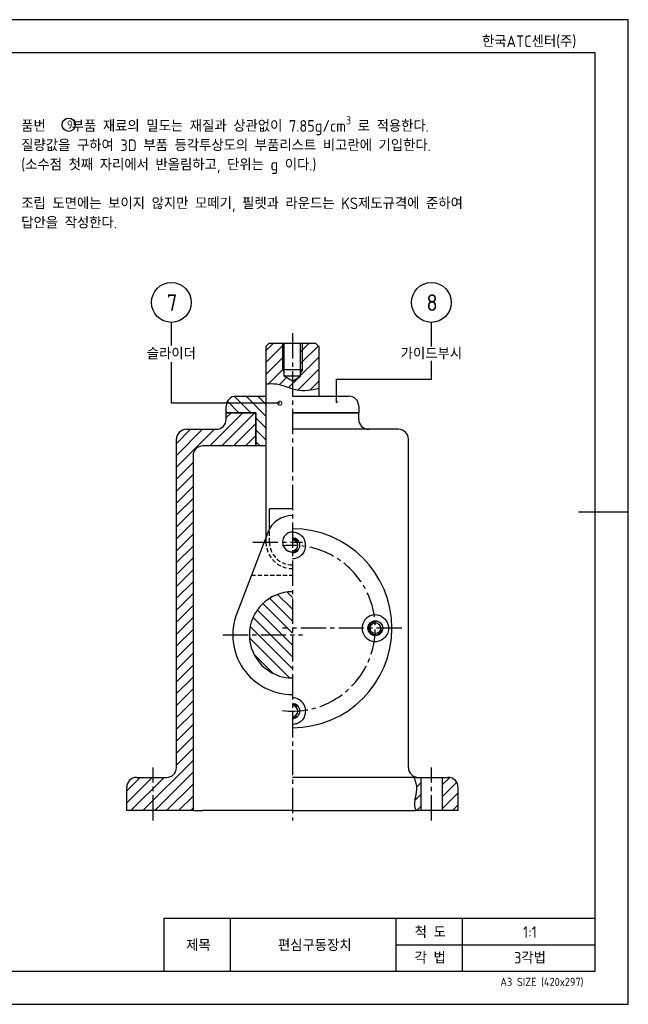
# Model space of a CAD drawing. Header units: millimetres. Extents: x 0 to 420, y 0 to 297.
# Tile 2 of 2: x 236 to 420, y 0 to 297. Entities that reach past the tile are written whole.
import ezdxf
from ezdxf.enums import TextEntityAlignment as Align

# ---------------------------------------------------------------- set-up
doc = ezdxf.new("R2010")
doc.units = ezdxf.units.MM
doc.header["$LTSCALE"] = 0.4
doc.linetypes.add('CENTER2', pattern=[28.575, 19.05, -3.175, 3.175, -3.175])
doc.linetypes.add('HIDDEN2', pattern=[4.7625, 3.175, -1.5875])
for name, color, linetype in [('가는선', 1, 'Continuous'), ('문자', 2, 'Continuous'), ('숨은선', 2, 'HIDDEN2'), ('외형선', 3, 'Continuous'), ('윤곽선', 5, 'Continuous'), ('중심선', 1, 'CENTER2')]:
    doc.layers.add(name, color=color, linetype=linetype)
doc.styles.get("Standard").update_dxf_attribs({"font": 'isocp.shx', "bigfont": 'whgtxt.shx'})
doc.dimstyles.new('ISO-25', dxfattribs={"dimtxt": 2.5, "dimasz": 2.5, "dimexe": 1.25, "dimexo": 0.625, "dimtad": 1, "dimtxsty": 'Standard', "dimcen": 2.5, "dimadec": 0, "dimazin": 0, "dimtfac": 1, "dimtmove": 0, "dimatfit": 3, "dimfxl": 0, "dimarcsym": 0})
pattern_1 = [(45, (-497.9313, 1.8087), (-1.796051, 1.796051), [])]
pattern_2 = [(135, (-497.9313, 1.8087), (-1.796051, -1.796051), [])]

# ---------------------------------------------------------------- blocks, each defined once
blk = doc.blocks.new('_DotSmall')
at = {"color": 0, "linetype": 'ByBlock', "const_width": 0.5}
blk.add_lwpolyline([(-0.0625, 0, 1), (0.0625, 0, 1)], format="xyb", close=True, dxfattribs=at)
blk = doc.blocks.new('*U3')
at = {"layer": '가는선'}
h = blk.add_hatch(dxfattribs=at)
h.set_pattern_fill('ANSI31', color=256, scale=0.8)
h.set_pattern_definition([(45, (-312.137, 1.8087), (-1.796051, 1.796051), [])])
edge = h.paths.add_edge_path()
edge.add_line((315.67, 191.44), (315.67, 199.44))
edge.add_line((315.67, 199.44), (311.67, 199.44))
edge.add_line((311.67, 199.44), (310.67, 198.44))
edge.add_line((310.67, 198.44), (310.67, 187.12))
edge.add_spline(control_points=[(310.67, 187.12), (311.74, 187.26), (314.87, 187.32), (320.07, 184.65), (324.4, 185.28), (326.67, 185.88)], knot_values=[6.036137, 6.036137, 6.036137, 6.036137, 9.304736, 15.634765, 22.480947, 22.480947, 22.480947, 22.480947], degree=3, periodic=0)
edge.add_line((326.67, 185.88), (326.67, 198.44))
edge.add_line((326.67, 198.44), (325.67, 199.44))
edge.add_line((325.67, 199.44), (321.67, 199.44))
edge.add_line((321.67, 199.44), (321.67, 191.44))
edge.add_line((321.67, 191.44), (321.13, 190.5))
edge.add_line((321.13, 190.5), (321.13, 189.44))
edge.add_line((321.13, 189.44), (318.67, 187.96))
edge.add_line((318.67, 187.96), (316.21, 189.44))
edge.add_line((316.21, 189.44), (316.21, 190.5))
edge.add_line((316.21, 190.5), (315.67, 191.44))
h.paths.add_polyline_path([(316.21, 199.44), (315.67, 199.44), (315.67, 191.44), (316.21, 191.44)], flags=17)
h.paths.add_polyline_path([(321.67, 199.44), (321.13, 199.44), (321.13, 191.44), (321.67, 191.44)], flags=17)
h.paths.add_polyline_path([(321.67, 191.44), (321.13, 191.44), (321.13, 190.5)], flags=17)
h.paths.add_polyline_path([(316.21, 191.44), (315.67, 191.44), (316.21, 190.5)], flags=17)
h = blk.add_hatch(dxfattribs=at)
h.set_pattern_fill('ANSI31', color=256, scale=0.8, angle=90)
h.set_pattern_definition(pattern_2)
h.paths.add_polyline_path([(307.67, 178.44), (307.67, 168.44), (310.67, 168.44), (310.67, 183.44), (301.67, 183.44, 0.414214), (298.67, 180.44), (298.67, 178.44)])
h = blk.add_hatch(dxfattribs=at)
h.set_pattern_fill('ANSI31', color=256, scale=0.8)
h.set_pattern_definition(pattern_1)
h.paths.add_polyline_path([(288.67, 165.44, -0.414214), (291.67, 168.44), (307.67, 168.44), (307.67, 178.44), (298.67, 178.44), (298.67, 176.44, -0.414214), (295.67, 173.44), (286.67, 173.44, 0.414214), (283.67, 170.44), (283.67, 71.44, -0.414214), (280.67, 68.44), (271.67, 68.44, 0.414214), (268.67, 65.44), (268.67, 58.44), (288.67, 58.44)])
h = blk.add_hatch(dxfattribs=at)
h.set_pattern_fill('ANSI31', color=256, scale=0.8, angle=90)
h.set_pattern_definition(pattern_2)
h.paths.add_polyline_path([(318.67, 124.44, 0.414214), (305.67, 111.44, 0.414214), (318.67, 98.44)])
h = blk.add_hatch(dxfattribs=at)
h.set_pattern_fill('ANSI31', color=256, scale=0.8)
h.set_pattern_definition(pattern_1)
edge = h.paths.add_edge_path()
edge.add_line((357.37, 68.44), (355.42, 68.44))
edge.add_spline(control_points=[(355.42, 68.44), (355.42, 68.44), (355.43, 68.39), (355.5, 68.2), (355.55, 68.04), (355.71, 67.58), (355.81, 67.27), (355.91, 66.91), (355.97, 66.71), (356.02, 66.48), (356.1, 66.09), (356.13, 65.93), (356.17, 65.66), (356.18, 65.55), (356.19, 65.44)], knot_values=[1.16191, 1.16191, 1.16191, 1.16191, 1.251242, 1.251242, 1.358471, 1.358471, 1.483841, 1.483841, 1.483841, 1.557733, 1.557733, 1.607195, 1.607195, 1.640755, 1.640755, 1.640755, 1.640755], degree=3, periodic=0)
edge.add_spline(control_points=[(356.19, 65.44), (356.27, 64.37), (356.06, 63.55), (355.7, 61.89), (355.56, 61.19), (355.6, 59.84), (355.7, 59.2), (355.98, 58.44)], knot_values=[0, 0, 0, 0, 0.517009, 0.517009, 0.897103, 0.897103, 1.16191, 1.16191, 1.16191, 1.16191], degree=3, periodic=0)
edge.add_line((355.98, 58.44), (357.37, 58.44))
edge.add_line((357.37, 58.44), (357.37, 68.44))
h.paths.add_polyline_path([(363.97, 58.44), (368.67, 58.44), (368.67, 65.44, 0.414214), (365.67, 68.44), (363.97, 68.44)])
for p, q in [((360.58, 198.43), (360.58, 205.7)), ((360.58, 188.59), (360.58, 194.12))]:
    blk.add_line(p, q)
for points in [[(282.14, 198.7), (282.14, 205.7)], [(314.85, 181.31), (282.14, 181.31), (282.14, 193.67)]]:
    blk.add_lwpolyline(points)
blk.add_circle((251.17, 265.32), 2)
at = {"layer": 'Defpoints'}
blk.add_lwpolyline([(0, 0), (420, 0), (420, 297), (0, 297)], close=True, dxfattribs=at)
at = {"layer": '가는선', "ltscale": 19.34236}
for p, q in [((315.67, 199.44), (315.67, 191.44)), ((321.67, 191.44), (321.67, 199.44)), ((315.67, 191.44), (316.21, 190.5)), ((321.67, 191.44), (321.13, 190.5))]:
    blk.add_line(p, q, dxfattribs=at)
at = {"layer": '가는선'}
for p, q in [((300, 10), (300, 26)), ((350, 10), (350, 26)), ((370, 10), (370, 26)), ((350, 17.99), (410, 17.99))]:
    blk.add_line(p, q, dxfattribs=at)
for centre, start, end in [((318.67, 138.44), 38.1082, 90), ((318.67, 138.44), 270, 317.9365), ((343.67, 113.44), 80, 350), ((318.67, 88.44), 44.2257, 90), ((318.67, 88.44), 270, 311.6229)]:
    blk.add_arc(centre, 2, start, end, dxfattribs=at)
for points, knots in [([(310.67, 187.12), (311.74, 187.26), (314.87, 187.32), (320.07, 184.65), (324.4, 185.28), (326.67, 185.88)], [6.036137, 6.036137, 6.036137, 6.036137, 9.304736, 15.634765, 22.480947, 22.480947, 22.480947, 22.480947]), ([(355.98, 58.44), (355.7, 59.2), (355.6, 59.84), (355.56, 61.19), (355.7, 61.89), (356.06, 63.55), (356.27, 64.37), (356.19, 65.44), (356.18, 65.55), (356.17, 65.66), (356.13, 65.93), (356.1, 66.09), (356.02, 66.48), (355.97, 66.71), (355.91, 66.91), (355.81, 67.27), (355.71, 67.58), (355.55, 68.04), (355.5, 68.2), (355.43, 68.39), (355.42, 68.44), (355.42, 68.44)], [0, 0, 0, 0, 0.264807, 0.264807, 0.644902, 0.644902, 1.16191, 1.16191, 1.16191, 1.195471, 1.195471, 1.244932, 1.244932, 1.318825, 1.318825, 1.318825, 1.444194, 1.444194, 1.551424, 1.551424, 1.640755, 1.640755, 1.640755, 1.640755])]:
    blk.add_open_spline(points, degree=3, knots=knots, dxfattribs=at)
at = {"layer": '숨은선'}
for p, q in [((311.74, 139.44), (311.74, 143.44)), ((310.67, 140.92), (310.67, 139.44)), ((306.28, 129.44), (318.67, 129.44))]:
    blk.add_line(p, q, dxfattribs=at)
for radius in [8, 6.93]:
    blk.add_arc((318.67, 139.44), radius, 180, 270, dxfattribs=at)
at = {"layer": '외형선'}
for p, q in [((311.67, 199.44), (310.67, 198.44)), ((311.67, 199.44), (325.67, 199.44)), ((325.67, 199.44), (326.67, 198.44)), ((310.67, 198.44), (310.67, 140.92)), ((326.67, 198.44), (326.67, 183.44)), ((301.67, 183.44), (310.67, 183.44)), ((310.67, 183.44), (310.67, 168.44)), ((318.67, 183.44), (335.67, 183.44)), ((298.67, 178.44), (298.67, 180.44)), ((298.67, 178.44), (307.67, 178.44)), ((298.67, 176.44), (298.67, 178.44)), ((307.67, 178.44), (298.67, 178.44)), ((307.67, 178.44), (307.67, 168.44)), ((307.67, 168.44), (307.67, 178.44)), ((338.67, 178.44), (318.67, 178.44)), ((318.67, 178.44), (338.67, 178.44)), ((338.67, 180.44), (338.67, 178.44)), ((338.67, 176.44), (338.67, 178.44)), ((286.67, 173.44), (295.67, 173.44)), ((350.67, 173.44), (318.67, 173.44)), ((283.67, 71.44), (283.67, 170.44)), ((353.67, 71.44), (353.67, 170.44)), ((307.67, 168.44), (291.67, 168.44)), ((310.67, 168.44), (307.67, 168.44)), ((288.67, 165.44), (288.67, 58.44)), ((311.74, 143.44), (311.74, 149.44)), ((318.67, 149.44), (311.74, 149.44)), ((420, 148.5), (405, 148.5)), ((311.2, 142.3), (301.86, 117.87)), ((271.67, 68.44), (280.67, 68.44)), ((355.42, 68.44), (318.67, 68.44)), ((355.42, 68.44), (357.37, 68.44)), ((357.37, 68.44), (357.37, 58.44)), ((357.37, 68.44), (363.97, 68.44)), ((363.97, 68.44), (365.67, 68.44)), ((363.97, 58.44), (363.97, 68.44)), ((268.67, 58.44), (268.67, 65.44)), ((368.67, 58.44), (368.67, 65.44)), ((288.67, 58.44), (268.67, 58.44)), ((288.67, 58.44), (291.67, 58.44)), ((318.67, 58.44), (291.67, 58.44)), ((318.67, 58.44), (355.98, 58.44)), ((357.37, 58.44), (355.98, 58.44)), ((363.97, 58.44), (357.37, 58.44)), ((368.67, 58.44), (363.97, 58.44))]:
    blk.add_line(p, q, dxfattribs=at)
at = {"layer": '외형선', "ltscale": 24.17795}
for p, q in [((316.21, 189.44), (316.21, 199.44)), ((321.13, 189.44), (321.13, 199.44))]:
    blk.add_line(p, q, dxfattribs=at)
at = {"layer": '외형선', "ltscale": 22.78718}
blk.add_line((315.67, 191.44), (321.67, 191.44), dxfattribs=at)
at = {"layer": '외형선', "ltscale": 14.703912}
blk.add_line((321.13, 189.44), (316.21, 189.44), dxfattribs=at)
at = {"layer": '외형선', "ltscale": 5.460248}
for q in [(316.21, 189.44), (321.13, 189.44)]:
    blk.add_line((318.67, 187.96), q, dxfattribs=at)
at = {"layer": '외형선'}
for centre, radius in [((282.14, 211.7), 6), ((360.58, 211.7), 6), ((343.67, 113.44), 2.25), ((343.67, 113.44), 1.62)]:
    blk.add_circle(centre, radius, dxfattribs=at)
for centre, radius, start, end in [((301.67, 180.44), 3, 90, 180), ((335.67, 180.44), 3, 0, 90), ((295.67, 176.44), 3, 270, 0), ((341.67, 176.44), 3, 180, 270), ((286.67, 170.44), 3, 90, 180), ((350.67, 170.44), 3, 0, 90), ((291.67, 165.44), 3, 90, 180), ((318.67, 139.44), 8, 90, 159.0752), ((318.67, 113.44), 30, 270, 90), ((318.67, 139.44), 3, 90, 270), ((318.67, 138.44), 2.25, 270, 90), ((318.67, 138.44), 4, 270, 26.1039), ((318.67, 138.44), 1.62, 270, 90), ((318.67, 111.44), 13, 90, 180), ((318.67, 111.44), 18, 159.0752, 270), ((343.67, 113.44), 4, 63.8961, 296.1039), ((318.67, 111.44), 13, 180, 270), ((318.67, 88.44), 4, 333.8961, 90), ((318.67, 88.44), 2.25, 270, 90), ((318.67, 88.44), 1.62, 270, 90), ((280.67, 71.44), 3, 270, 0), ((356.67, 71.44), 3, 180, 270), ((271.67, 65.44), 3, 90, 180), ((365.67, 65.44), 3, 0, 90)]:
    blk.add_arc(centre, radius, start, end, dxfattribs=at)
for points, knots in [([(318.67, 142.44), (319.01, 142.44), (319.35, 142.4), (320.19, 142.18), (320.67, 141.94), (321.43, 141.36), (321.74, 141.04), (322.09, 140.53), (322.18, 140.37), (322.26, 140.2)], [-0.9450373, -0.9450373, -0.9450373, -0.9450373, -0.8419779, -0.8419779, -0.6790497, -0.6790497, -0.5461298, -0.5461298, -0.489883, -0.489883, -0.489883, -0.489883]), ([(345.43, 117.03), (345.43, 117.03), (345.43, 117.03), (345.82, 116.84), (346.19, 116.58), (346.86, 115.9), (347.15, 115.48), (347.51, 114.63), (347.64, 114.17), (347.69, 113.24), (347.64, 112.83), (347.41, 111.92), (347.17, 111.44), (346.59, 110.67), (346.28, 110.37), (345.76, 110.02), (345.6, 109.93), (345.43, 109.85)], [-1.4693435, -1.4693435, -1.4693435, -1.4693435, -1.468441, -1.468441, -1.3047398, -1.3047398, -1.1208045, -1.1208045, -0.9669302, -0.9669302, -0.8419779, -0.8419779, -0.6790497, -0.6790497, -0.5461298, -0.5461298, -0.489883, -0.489883, -0.489883, -0.489883]), ([(322.26, 86.68), (322.26, 86.68), (322.26, 86.67), (322.07, 86.28), (321.81, 85.92), (321.13, 85.25), (320.71, 84.96), (319.86, 84.6), (319.4, 84.47), (318.82, 84.44), (318.74, 84.44), (318.67, 84.44)], [-1.4693435, -1.4693435, -1.4693435, -1.4693435, -1.468441, -1.468441, -1.3047398, -1.3047398, -1.1208045, -1.1208045, -0.9669302, -0.9669302, -0.9450373, -0.9450373, -0.9450373, -0.9450373])]:
    blk.add_open_spline(points, degree=3, knots=knots, dxfattribs=at)
at = {"layer": '윤곽선'}
for p, q in [((280, 26), (410, 26)), ((280, 10), (280, 26))]:
    blk.add_line(p, q, dxfattribs=at)
blk.add_lwpolyline([(10, 10), (410, 10), (410, 287), (10, 287)], close=True, dxfattribs=at)
at = {"layer": '중심선'}
for p, q in [((318.67, 202.44), (318.67, 55.44)), ((306.67, 139.44), (321.67, 139.44)), ((351.67, 113.44), (315.67, 113.44)), ((297.67, 111.44), (321.67, 111.44)), ((276.67, 55.44), (276.67, 71.44)), ((360.67, 55.44), (360.67, 71.44))]:
    blk.add_line(p, q, dxfattribs=at)
blk.add_arc((318.67, 113.44), 25, 263.1245, 96.8755, dxfattribs=at)
at = {"xscale": 2.5, "yscale": 2.5, "zscale": 2.5}
blk.add_blockref('_DotSmall', (314.85, 181.31), dxfattribs=at)
for s, insert, char_height, width, attachment_point in [('\\A1;\\P\\P품번 {\\fGulim|b0|i0|c129|p50;   } 부품 재료의 밀도는 재질과 상관없이 7.85g/cm{\\H0.7x;\\S3^ ;} 로 적용한다. 질량값을 구하여 3D 부품 등각투상도의 부품리스트 비고란에 기입한다. (소수점 첫째 자리에서 반올림하고, 단위는 g 이다.)\\P\\P조립 도면에는 보이지 않지만 모떼기, 필렛과 라운드는 KS제도규격에 준하여 답안을 작성한다.', (236.85, 256.79), 3.5, 137.1323, 4), ('9', (250.67, 266.61), 2.5, 11.5937, 1)]:
    blk.add_mtext(s, dxfattribs=dict(insert=insert, char_height=char_height, width=width, attachment_point=attachment_point))
at = {"layer": '문자'}
for s, height, p in [('한국ATC센터(주)', 3.5, (390.08, 290.48)), ('7', 5, (282.35, 211.66)), ('8', 5, (360.79, 211.66)), ('척 도', 3.5, (360.24, 21.79)), ('1:1', 3.5, (390.34, 21.79)), ('제목', 3.5, (290.3, 17.81)), ('편심구동장치', 3.5, (325.41, 17.81)), ('각 법', 3.5, (360.24, 14.05)), ('3각법', 3.5, (390.34, 14.05)), ('A3 SIZE (420x297)', 2.5, (393.91, 6.75))]:
    blk.add_text(s, height=height, dxfattribs=at).set_placement(p, align=Align.MIDDLE_CENTER)
at = {"layer": '문자', "char_height": 3.5, "width": 45.8098, "attachment_point": 5}
for s, insert in [('슬라이더', (282.13, 196.29)), ('가이드부시', (360.59, 196.29))]:
    blk.add_mtext(s, dxfattribs=dict(at, insert=insert))
blk.add_leader([(332.01, 181.68), (332.01, 188.59), (360.58, 188.59)], dimstyle='ISO-25', override={"dimgap": 0.625, "dimtad": 0, "dimldrblk": 'DotSmall'})

msp = doc.modelspace()

# ---------------------------------------------------------------- block references
msp.add_blockref('*U3', (0, 0))

doc.saveas('drawing.dxf')
